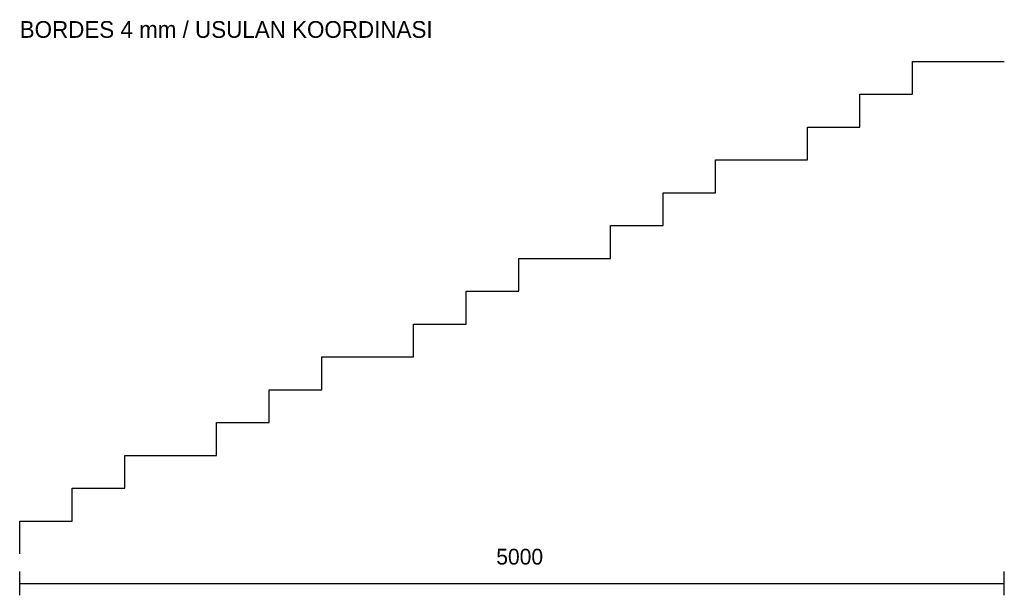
# Model space of a CAD drawing. Header units: millimetres. Extents: x 0 to 5000, y -210 to 2712.
import ezdxf

# ---------------------------------------------------------------- set-up
doc = ezdxf.new("R2010")
doc.units = ezdxf.units.MM
doc.layers.add('dek', color=7, linetype='Continuous', true_color=0x657f45)
doc.layers.add('dim', color=7, linetype='Continuous', true_color=0x526e80)

msp = doc.modelspace()

# ---------------------------------------------------------------- linework, layer by layer
at = {"layer": 'dek'}
for p, q in [((4534, 2333.3), (4534, 2500)), ((4534, 2500), (4801, 2500)), ((4801, 2500), (5000, 2500)), ((4267, 2166.7), (4267, 2333.3)), ((4267, 2333.3), (4534, 2333.3)), ((4000, 2000), (4000, 2166.7)), ((4000, 2166.7), (4267, 2166.7)), ((3534, 1833.3), (3534, 2000)), ((3534, 2000), (3801, 2000)), ((3801, 2000), (4000, 2000)), ((3267, 1666.7), (3267, 1833.3)), ((3267, 1833.3), (3534, 1833.3)), ((3000, 1500), (3000, 1666.7)), ((3000, 1666.7), (3267, 1666.7)), ((2534, 1333.3), (2534, 1500)), ((2534, 1500), (2801, 1500)), ((2801, 1500), (3000, 1500)), ((2267, 1166.7), (2267, 1333.3)), ((2267, 1333.3), (2534, 1333.3)), ((2000, 1000), (2000, 1166.7)), ((2000, 1166.7), (2267, 1166.7)), ((1534, 833.3), (1534, 1000)), ((1534, 1000), (1801, 1000)), ((1801, 1000), (2000, 1000)), ((1267, 666.7), (1267, 833.3)), ((1267, 833.3), (1534, 833.3)), ((1000, 500), (1000, 666.7)), ((1000, 666.7), (1267, 666.7)), ((534, 333.3), (534, 500)), ((534, 500), (801, 500)), ((801, 500), (1000, 500)), ((267, 166.7), (267, 333.3)), ((267, 333.3), (534, 333.3)), ((0, 0), (0, 166.7)), ((0, 166.7), (267, 166.7))]:
    msp.add_line(p, q, dxfattribs=at)
at = {"layer": 'dim'}
for p, q in [((0, -210), (0, -90)), ((5000, -210), (5000, -90)), ((0, -150), (5000, -150))]:
    msp.add_line(p, q, dxfattribs=at)

# ---------------------------------------------------------------- texts
for s, height, p in [('BORDES 4 mm / USULAN KOORDINASI', 85, (0, 2620)), ('5000', 80, (2420, -54))]:
    msp.add_text(s, height=height, dxfattribs=at).set_placement(p)

doc.saveas('drawing.dxf')
